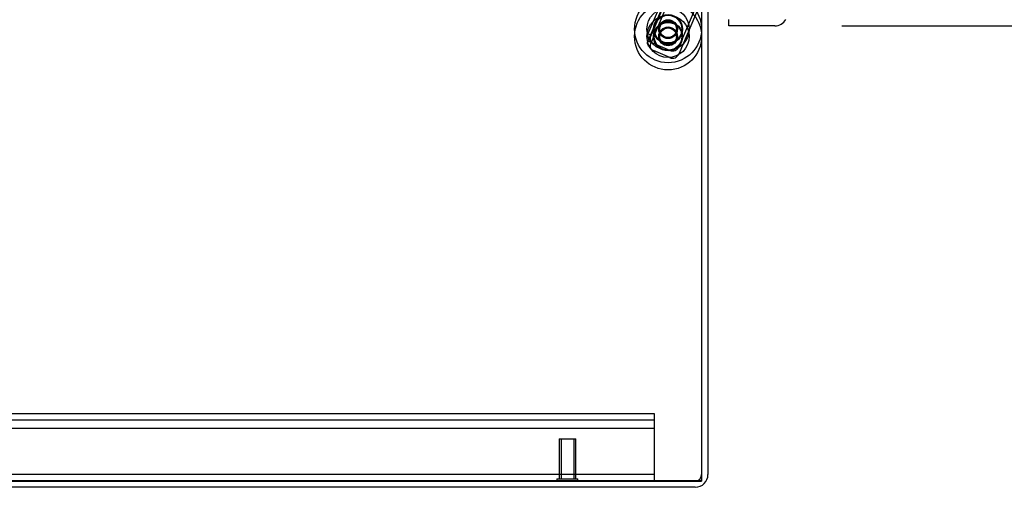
# Model space of a CAD drawing. Header units: inches. Extents: x 1 to 359, y -2 to 239.
# Tile 2 of 88: x 30.68 to 45.36, y 76.63 to 83.59. Entities that reach past the tile are written whole.
import ezdxf
from ezdxf.enums import TextEntityAlignment as Align
from ezdxf.lldxf.tags import DXFTag

# ---------------------------------------------------------------- set-up
doc = ezdxf.new("R2010")
doc.units = ezdxf.units.IN
doc.header["$MEASUREMENT"] = 0
for name, color, linetype in [('COM42890-3', 7, 'Continuous'), ('COM70839-3', 7, 'Continuous'), ('COM71195-8', 7, 'Continuous'), ('COM71299-8', 7, 'Continuous'), ('COM71300-8', 7, 'Continuous'), ('COM71301-8', 7, 'Continuous'), ('Default', 7, 'Continuous'), ('ROL87452', 7, 'Continuous'), ('RVT17786', 7, 'Continuous'), ('STD26258', 7, 'Continuous'), ('WAF25376', 7, 'Continuous')]:
    doc.layers.add(name, color=color, linetype=linetype)
doc.styles.add('SEACAD_Times_New_Roman', font='times.ttf')
tags = doc.linetypes.add('HIDDEN2', pattern=[0.1875, 0.125, -0.0625]).pattern_tags.tags
tags[6:7] = [DXFTag(74, 4), DXFTag(75, 0), DXFTag(340, '0'), DXFTag(46, 0.0), DXFTag(50, 0.0), DXFTag(44, 0.0), DXFTag(45, 0.0)]
tags[4:5] = [DXFTag(74, 4), DXFTag(75, 0), DXFTag(340, '0'), DXFTag(46, 0.0), DXFTag(50, 0.0), DXFTag(44, 0.0), DXFTag(45, 0.0)]
doc.dimstyles.new('HAMMOND_(STH_-_540x360)', dxfattribs={"dimtxt": 2, "dimasz": 2.5, "dimexe": 1, "dimexo": 1, "dimgap": 0.5, "dimtad": 0, "dimtih": 1, "dimtoh": 1, "dimzin": 0, "dimdsep": 46, "dimtxsty": 'SEACAD_Times_New_Roman', "dimblk1": '_SE_FILLED', "dimblk2": '_SE_FILLED', "dimsah": 1, "dimcen": 1, "dimadec": 0, "dimazin": 0, "dimtfac": 0.8, "dimtofl": 0, "dimtmove": 0, "dimatfit": 3, "dimfxl": 1, "dimtolj": 1, "dimtzin": 0, "dimarcsym": 0})

# ---------------------------------------------------------------- blocks, each defined once
blk = doc.blocks.new('SE1')
at = {"layer": 'COM42890-3', "color": 7, "linetype": 'HIDDEN2'}
for p, q in [((40.143, 77.721), (17.768, 77.721)), ((40.143, 77.583), (40.143, 77.721)), ((40.143, 77.626), (17.768, 77.626)), ((40.143, 76.859), (40.143, 77.583)), ((40.143, 77.5), (17.768, 77.5)), ((40.143, 76.816), (17.768, 76.816)), ((40.143, 76.721), (40.143, 76.859))]:
    blk.add_line(p, q, dxfattribs=at)
at = {"layer": 'COM70839-3', "color": 7, "linetype": 'HIDDEN2'}
for p, q in [((40.331, 84.059), (40.043, 83.381)), ((40.377, 84.039), (40.089, 83.361)), ((40.88, 83.971), (40.502, 83.078)), ((40.834, 83.968), (40.502, 83.186)), ((40.331, 83.952), (40.043, 83.273)), ((40.377, 83.932), (40.089, 83.253)), ((40.089, 83.361), (40.043, 83.381)), ((40.089, 83.253), (40.043, 83.273)), ((40.371, 83.133), (40.124, 83.237)), ((40.371, 83.025), (40.124, 83.13))]:
    blk.add_line(p, q, dxfattribs=at)
for centre in [(40.343, 83.45), (40.343, 83.342)]:
    blk.add_circle(centre, 0.129, dxfattribs=at)
for centre, radius, start, end in [((40.194, 83.306), 0.119, 152.2817, 195.3294), ((40.194, 83.198), 0.119, 152.2817, 195.3294), ((40.163, 83.33), 0.1, 213.6052, 247.0066), ((40.163, 83.222), 0.1, 213.6052, 247.0066), ((40.41, 83.225), 0.1, 247.0066, 337.0066), ((40.41, 83.117), 0.1, 247.0066, 337.0066)]:
    blk.add_arc(centre, radius, start, end, dxfattribs=at)
for points in [[(40.08, 83.274), (40.079, 83.275), (40.078, 83.276), (40.077, 83.277), (40.077, 83.277), (40.076, 83.277), (40.076, 83.277), (40.075, 83.279), (40.074, 83.28), (40.07, 83.284), (40.068, 83.286), (40.062, 83.293), (40.058, 83.298), (40.048, 83.312), (40.043, 83.321), (40.037, 83.339), (40.036, 83.348), (40.037, 83.361), (40.038, 83.365), (40.039, 83.37), (40.039, 83.371), (40.04, 83.372), (40.04, 83.373), (40.04, 83.374), (40.04, 83.374), (40.041, 83.376), (40.042, 83.378), (40.043, 83.381)], [(40.08, 83.167), (40.079, 83.168), (40.078, 83.168), (40.077, 83.169), (40.077, 83.169), (40.076, 83.17), (40.076, 83.17), (40.075, 83.171), (40.074, 83.172), (40.07, 83.176), (40.068, 83.178), (40.062, 83.185), (40.058, 83.19), (40.048, 83.204), (40.043, 83.214), (40.037, 83.232), (40.036, 83.241), (40.037, 83.253), (40.038, 83.258), (40.039, 83.262), (40.039, 83.263), (40.04, 83.265), (40.04, 83.265), (40.04, 83.266), (40.04, 83.267), (40.041, 83.269), (40.042, 83.271), (40.043, 83.273)]]:
    blk.add_open_spline(points, degree=3, knots=[0, 0, 0, 0, 0.015625, 0.015625, 0.023438, 0.023438, 0.03125, 0.03125, 0.0625, 0.0625, 0.125, 0.125, 0.25, 0.25, 0.5, 0.5, 0.75, 0.75, 0.875, 0.875, 0.90625, 0.90625, 0.921875, 0.921875, 0.9375, 0.9375, 1, 1, 1, 1], dxfattribs=at)
at = {"layer": 'COM71195-8', "color": 7, "linetype": 'Continuous'}
for p, q in [((41.25, 83.499), (41.25, 83.594)), ((41.935, 83.499), (41.25, 83.499))]:
    blk.add_line(p, q, dxfattribs=at)
blk.add_arc((41.935, 83.689), 0.19, 270, 330, dxfattribs=at)
at = {"layer": 'COM71299-8', "color": 7, "linetype": 'Continuous'}
for p, q in [((40.938, 83.971), (40.938, 76.816)), ((40.748, 76.626), (16.973, 76.626))]:
    blk.add_line(p, q, dxfattribs=at)
at = {"layer": 'COM71299-8', "color": 7, "linetype": 'HIDDEN2'}
blk.add_line((40.748, 76.721), (16.973, 76.721), dxfattribs=at)
blk.add_arc((40.748, 76.816), 0.095, 270, 0, dxfattribs=at)
at = {"layer": 'COM71299-8', "color": 7, "linetype": 'Continuous'}
blk.add_arc((40.748, 76.816), 0.19, 270, 0, dxfattribs=at)
at = {"layer": 'COM71300-8', "color": 7, "linetype": 'Continuous'}
for p in [(40.843, 83.968), (17.068, 76.718)]:
    blk.add_line(p, (40.843, 76.718), dxfattribs=at)
at = {"layer": 'COM71301-8', "color": 7, "linetype": 'HIDDEN2'}
blk.add_line((40.843, 76.721), (40.748, 76.721), dxfattribs=at)
at = {"layer": 'ROL87452', "color": 7, "linetype": 'HIDDEN2'}
for centre, radius in [((40.343, 83.45), 0.5), ((40.343, 83.342), 0.5), ((40.343, 83.45), 0.206), ((40.343, 83.342), 0.206)]:
    blk.add_circle(centre, radius, dxfattribs=at)
at = {"layer": 'RVT17786', "color": 7, "linetype": 'HIDDEN2'}
for centre, radius in [((40.343, 83.45), 0.217), ((40.343, 83.342), 0.217), ((40.343, 83.45), 0.125), ((40.343, 83.342), 0.125)]:
    blk.add_circle(centre, radius, dxfattribs=at)
at = {"layer": 'STD26258', "color": 7, "linetype": 'HIDDEN2'}
for p, q in [((38.718, 77.346), (38.968, 77.346)), ((38.718, 77.346), (38.718, 76.752)), ((38.748, 77.346), (38.748, 76.752)), ((38.937, 77.346), (38.937, 76.752)), ((38.968, 76.752), (38.968, 77.346)), ((38.686, 76.752), (38.999, 76.752)), ((38.686, 76.752), (38.686, 76.721)), ((38.999, 76.721), (38.999, 76.752))]:
    blk.add_line(p, q, dxfattribs=at)
at = {"layer": 'WAF25376', "color": 7, "linetype": 'HIDDEN2'}
for centre, radius in [((40.343, 83.45), 0.315), ((40.343, 83.342), 0.315), ((40.343, 83.45), 0.14), ((40.343, 83.342), 0.14)]:
    blk.add_circle(centre, radius, dxfattribs=at)
blk = doc.blocks.new('DMBLK142')
at = {"layer": 'Default', "linetype": 'Continuous', "transparency": 16777216}
for points in [[(54.054, 143.531), (53.637, 146.031), (53.221, 143.531)], [(54.054, 85.999), (53.221, 85.999), (53.637, 83.499)]]:
    blk.add_hatch(color=7, dxfattribs=at).paths.add_polyline_path(points)
at = {"layer": 'Default', "color": 7, "linetype": 'Continuous', "transparency": 16777216}
for p, q in [((42.592, 146.031), (54.637, 146.031)), ((53.637, 146.031), (53.637, 116.465)), ((53.637, 110.065), (53.637, 83.499)), ((42.935, 83.499), (54.637, 83.499))]:
    blk.add_line(p, q, dxfattribs=at)
at = {"layer": 'Default', "color": 7, "linetype": 'Continuous', "transparency": 16777216, "style": 'SEACAD_Times_New_Roman'}
for s, p in [('62.53', (50.225, 115.765)), ('OPENNING', (46.078, 112.765))]:
    blk.add_text(s, height=2, dxfattribs=at).set_placement(p, align=Align.TOP_LEFT)
blk = doc.blocks.new('_SE_FILLED')
at = {"color": 0}
blk.add_line((0, 0), (-1, 0), dxfattribs=at)
blk.add_solid([(0, 0), (-1, -0.1665), (-1, 0.1665), (0, 0)], dxfattribs=at)

msp = doc.modelspace()

# ---------------------------------------------------------------- block references
at = {"layer": 'Default'}
msp.add_blockref('SE1', (0, 0), dxfattribs=at)

# ---------------------------------------------------------------- dimensions: what is measured, and where the dimension line sits
at = {"layer": 'Default', "color": 7, "linetype": 'Continuous'}
dim = msp.add_linear_dim(base=(53.637, 83.499), p1=(41.592, 146.031), p2=(41.25, 83.499), angle=90, text='\\A1;<>\\POPENNING', dimstyle='HAMMOND_(STH_-_540x360)', dxfattribs=at)
dim.commit()
dim.dimension.update_dxf_attribs({"geometry": 'DMBLK142', "text_midpoint": (53.637, 114.765), "dimtype": 160})

doc.saveas('drawing.dxf')
